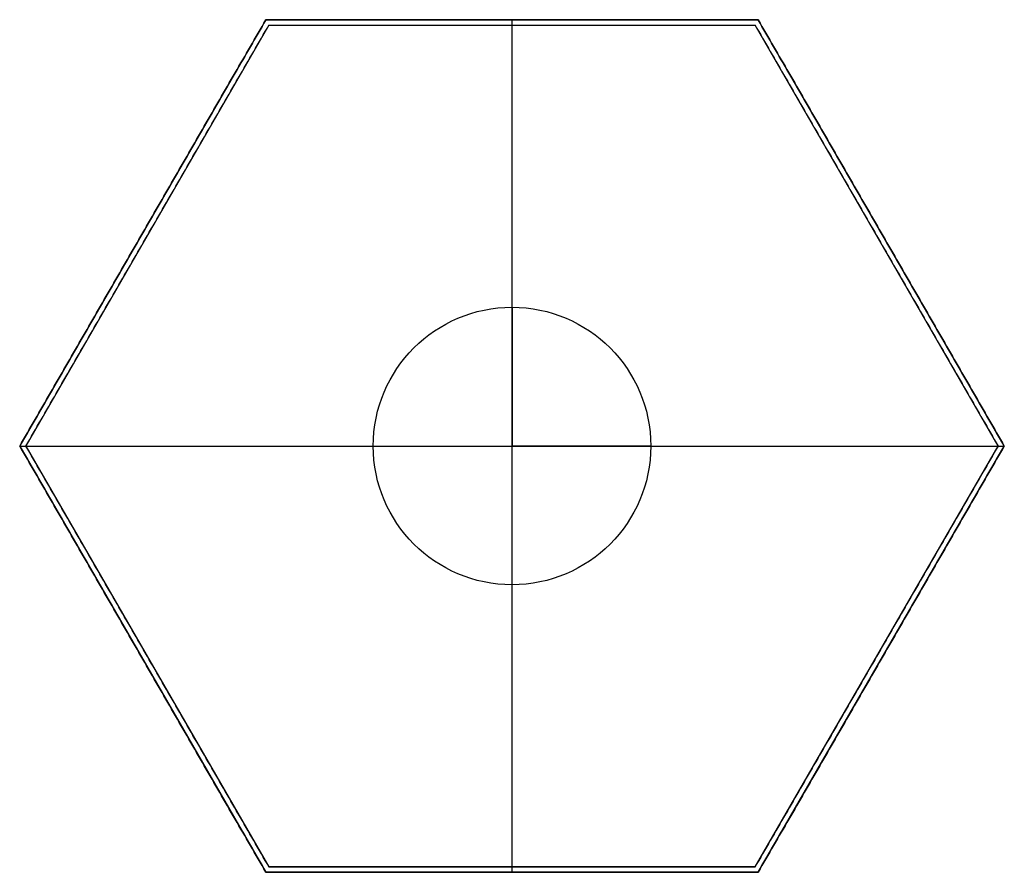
# Model space of a CAD drawing. Header units: millimetres. Extents: x -1100 to 1100, y -953 to 953.
import ezdxf

# ---------------------------------------------------------------- set-up
doc = ezdxf.new("R2010")
doc.units = ezdxf.units.MM
doc.layers.add('Default', color=7, linetype='Continuous', true_color=0x000000)

msp = doc.modelspace()

# ---------------------------------------------------------------- linework, layer by layer
at = {"layer": 'Default', "color": 253, "true_color": 0xb9b7b1}
for p, q in [((-550, 952.6, 325), (-1100, 0, 325)), ((-550, 952.6, 325), (550, 952.6, 325)), ((0, 952.6), (0, 952.6, 650)), ((0, 940.6), (0, 952.6)), ((0, -952.6, 650), (0, 952.6, 650)), ((1100, 0, 325), (550, 952.6, 325)), ((-543.1, 940.6, 319), (-1086.1, 0, 319)), ((-543.1, 940.6, 319), (543.1, 940.6, 319)), ((0, 940.6), (0, 940.6, 638)), ((0, -940.6, 638), (0, 940.6, 638)), ((1086.1, 0, 319), (543.1, 940.6, 319)), ((-825, 476.3), (-825, 476.3, 650)), ((-814.6, 470.3), (-814.6, 470.3, 638)), ((814.6, 470.3), (814.6, 470.3, 638)), ((825, 476.3), (825, 476.3, 650)), ((-1100, 0), (-1086.1, 0)), ((-1100, 0, 650), (1100, 0, 650)), ((-1086.1, 0, 638), (1086.1, 0, 638)), ((1086.1, 0), (1100, 0)), ((-1100, 0, 325), (-550, -952.6, 325)), ((-1086.1, 0, 319), (-543.1, -940.6, 319)), ((543.1, -940.6, 319), (1086.1, 0, 319)), ((550, -952.6, 325), (1100, 0, 325)), ((-825, -476.3), (-825, -476.3, 650)), ((-814.6, -470.3), (-814.6, -470.3, 638)), ((814.6, -470.3), (814.6, -470.3, 638)), ((825, -476.3), (825, -476.3, 650)), ((-543.1, -940.6, 319), (543.1, -940.6, 319)), ((0, -952.6), (0, -940.6)), ((0, -940.6, 638), (0, -940.6)), ((-550, -952.6, 325), (550, -952.6, 325)), ((0, -952.6, 650), (0, -952.6))]:
    msp.add_line(p, q, dxfattribs=at)
at = {"layer": 'Default', "color": 7, "true_color": 0xffffff}
for p, q in [((0, -310, 638), (0, 310, 638)), ((-310, 0, 638), (310, 0, 638))]:
    msp.add_line(p, q, dxfattribs=at)
msp.add_circle((0, 0, 638), 310, dxfattribs=at)
at = {"layer": 'Default', "color": 7, "true_color": 0xffffff, "extrusion": (-1, 0, 0)}
msp.add_arc((0, 638), 310, 180, 270, dxfattribs=at)
at = {"layer": 'Default', "color": 7, "true_color": 0xffffff, "extrusion": (0, -1, 0)}
msp.add_arc((0, 638), 310, 180, 270, dxfattribs=at)
at = {"layer": 'Default', "color": 7, "true_color": 0xffffff, "extrusion": (0, 1, 0)}
msp.add_arc((0, 638), 310, 180, 270, dxfattribs=at)
at = {"layer": 'Default', "color": 7, "true_color": 0xffffff, "extrusion": (1, 0, 0)}
msp.add_arc((0, 638), 310, 180, 270, dxfattribs=at)
at = {"layer": 'Default', "color": 253, "true_color": 0xb9b7b1}
for points in [[(-550, 952.6), (-825, 476.3), (-1100, 0)], [(-1100, 0, 650), (-825, 476.3, 650), (-550, 952.6, 650)], [(550, 952.6), (0, 952.6), (-550, 952.6)], [(-550, 952.6), (-550, 952.6, 325), (-550, 952.6, 650)], [(-550, 952.6, 650), (0, 952.6, 650), (550, 952.6, 650)], [(550, 952.6, 650), (550, 952.6, 325), (550, 952.6)], [(1100, 0), (825, 476.3), (550, 952.6)], [(550, 952.6, 650), (825, 476.3, 650), (1100, 0, 650)], [(-1086.1, 0), (-814.6, 470.3), (-543.1, 940.6)], [(-1086.1, 0, 638), (-814.6, 470.3, 638), (-543.1, 940.6, 638)], [(-543.1, 940.6), (0, 940.6), (543.1, 940.6)], [(-543.1, 940.6, 638), (0, 940.6, 638), (543.1, 940.6, 638)], [(-543.1, 940.6), (-543.1, 940.6, 319), (-543.1, 940.6, 638)], [(543.1, 940.6), (814.6, 470.3), (1086.1, 0)], [(543.1, 940.6, 638), (543.1, 940.6, 319), (543.1, 940.6)], [(543.1, 940.6, 638), (814.6, 470.3, 638), (1086.1, 0, 638)], [(-1100, 0), (-1100, 0, 325), (-1100, 0, 650)], [(-1100, 0), (-825, -476.3), (-550, -952.6)], [(-550, -952.6, 650), (-825, -476.3, 650), (-1100, 0, 650)], [(-543.1, -940.6), (-814.6, -470.3), (-1086.1, 0)], [(-1086.1, 0), (-1086.1, 0, 319), (-1086.1, 0, 638)], [(-543.1, -940.6, 638), (-814.6, -470.3, 638), (-1086.1, 0, 638)], [(1086.1, 0), (814.6, -470.3), (543.1, -940.6)], [(1086.1, 0, 638), (814.6, -470.3, 638), (543.1, -940.6, 638)], [(550, -952.6), (825, -476.3), (1100, 0)], [(1100, 0, 650), (825, -476.3, 650), (550, -952.6, 650)], [(1086.1, 0), (1086.1, 0, 319), (1086.1, 0, 638)], [(1100, 0), (1100, 0, 325), (1100, 0, 650)], [(543.1, -940.6), (0, -940.6), (-543.1, -940.6)], [(-543.1, -940.6), (-543.1, -940.6, 319), (-543.1, -940.6, 638)], [(543.1, -940.6, 638), (0, -940.6, 638), (-543.1, -940.6, 638)], [(543.1, -940.6), (543.1, -940.6, 319), (543.1, -940.6, 638)], [(-550, -952.6), (0, -952.6), (550, -952.6)], [(550, -952.6, 650), (0, -952.6, 650), (-550, -952.6, 650)], [(-550, -952.6), (-550, -952.6, 325), (-550, -952.6, 650)], [(550, -952.6), (550, -952.6, 325), (550, -952.6, 650)]]:
    msp.add_open_spline(points, degree=2, dxfattribs=at)

doc.saveas('drawing.dxf')
